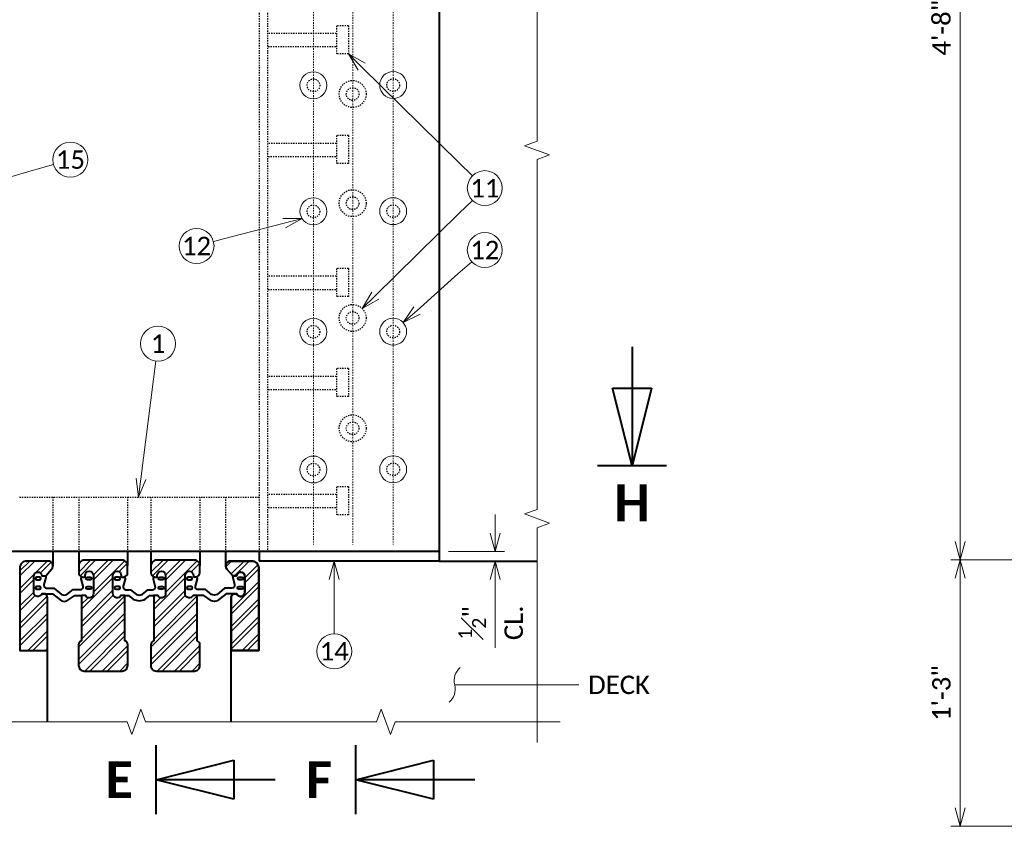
# Model space of a CAD drawing. Extents: x -1776 to -1159, y -2524 to -2272.
# Tile 3 of 12: x -1706 to -1626, y -2401 to -2335. Entities that reach past the tile are written whole.
import ezdxf
from ezdxf import colors
from ezdxf.entities.mleader import LeaderData, LeaderLine
from ezdxf.enums import TextEntityAlignment as Align
from ezdxf.math import Vec2, Vec3

# ---------------------------------------------------------------- set-up
doc = ezdxf.new("R2010")
doc.units = 0
doc.header["$MEASUREMENT"] = 0
doc.linetypes.add('Wisdot2', pattern=[0.125, 0.0625, -0.0625])
doc.linetypes.add('Wisdot4', pattern=[0.28125, 0.125, -0.0625, 0.03125, -0.0625])
for name, color, linetype, lineweight in [('B_ANNO', 7, 'Continuous', 18), ('B_ANNO_BREAK', 7, 'Continuous', 18), ('B_ANNO_DIM', 7, 'Continuous', 18), ('B_ANNO_SYMB', 7, 'Continuous', 18), ('B_ANNO_TEXT', 7, 'Continuous', 18), ('B_CNTR', 1, 'Wisdot4', 18), ('B_CONC_DECK', 1, 'Continuous', 40), ('B_DETAIL', 7, 'Continuous', 18), ('B_DETAIL_HIDDEN', 7, 'Wisdot2', 25), ('B_DETAIL_OBJ', 7, 'Continuous', 40)]:
    doc.layers.add(name, color=color, linetype=linetype, lineweight=lineweight)
doc.styles.add('Annotative', font='calibri.ttf', dxfattribs={"height": 0.0625})
doc.styles.get("Standard").update_dxf_attribs({"font": 'calibri.ttf'})
doc.styles.add('Title', font='calibrib.ttf', dxfattribs={"height": 0.125})
doc.dimstyles.new('Annotative', dxfattribs={"dimscale": 0, "dimtxt": 0.0625, "dimasz": 0.0625, "dimexe": 0.03125, "dimexo": 0.03125, "dimgap": 0.03125, "dimtad": 1, "dimdec": 3, "dimzin": 3, "dimdsep": 46, "dimlunit": 4, "dimtxsty": 'Standard', "dimblk": 'OPEN30', "dimcen": 0.03125, "dimaunit": 1, "dimadec": 0, "dimazin": 3, "dimtfac": 0.75, "dimtdec": 3, "dimtofl": 0, "dimtmove": 0, "dimatfit": 3, "dimldrblk": 'OPEN30', "dimfxl": 1, "dimtfill": 1, "dimfrac": 1, "dimtolj": 1, "dimtzin": 0, "dimarcsym": 0})

# ---------------------------------------------------------------- blocks, each defined once
blk = doc.blocks.new('*U10')
at = {"layer": 'B_ANNO', "lineweight": 40}
for p, q in [((0, 6.353), (0, 1.5)), ((-0.79125, 4.665), (0.79125, 4.665)), ((0, 1.5), (-0.79125, 4.665)), ((0.79125, 4.665), (0, 1.5)), ((1.404, 1.5), (-1.404, 1.5))]:
    blk.add_line(p, q, dxfattribs=at)
at = {"style": 'Title'}
blk.add_attdef('A', text='', height=1.5, dxfattribs=at).set_placement((0, 0), align=Align.MIDDLE_CENTER)
blk = doc.blocks.new('*U17')
at = {"layer": 'B_ANNO', "lineweight": 40}
for p, q in [((1.5, -1.404), (1.5, 1.404)), ((1.5, 0), (4.665, 0.79125)), ((4.665, 0.79125), (4.665, -0.79125)), ((6.353, 0), (1.5, 0)), ((4.665, -0.79125), (1.5, 0))]:
    blk.add_line(p, q, dxfattribs=at)
at = {"style": 'Title'}
blk.add_attdef('A', text='', height=1.5, dxfattribs=at).set_placement((0, 0), align=Align.MIDDLE_CENTER)
blk = doc.blocks.new('_Open30')
at = {"color": 0, "linetype": 'ByBlock', "lineweight": -2}
for p, q in [((-1, 0.268), (0, 0)), ((0, 0), (-1, -0.268)), ((0, 0), (-1, 0))]:
    blk.add_line(p, q, dxfattribs=at)
blk = doc.blocks.new('*D761')
at = {"layer": 'B_ANNO_DIM', "color": 0, "lineweight": -2, "transparency": 16777216}
for p, q in [((108.553, 147.378), (108.553, 148.878)), ((104.736, 145.878), (109.303, 145.878)), ((108.553, 143.597), (108.553, 138.033))]:
    blk.add_line(p, q, dxfattribs=at)
at = {"layer": 'Defpoints', "color": 0, "transparency": 16777216}
for p in [(103.986, 145.878), (108.553, 145.097), (108.553, 145.097)]:
    blk.add_point(p, dxfattribs=at)
at = {"layer": 'B_ANNO_DIM', "color": 0, "lineweight": -2, "transparency": 16777216, "xscale": 1.5, "yscale": 1.5, "zscale": 1.5}
for p, rotation in [((108.553, 145.878), 270), ((108.553, 145.097), 90)]:
    blk.add_blockref('_Open30', p, dxfattribs=dict(at, rotation=rotation))
at = {"layer": 'B_ANNO_DIM', "color": 0, "transparency": 16777216, "char_height": 1.5, "attachment_point": 5, "rotation": 90, "bg_fill": 3, "box_fill_scale": 1.25, "bg_fill_color": 256, "bg_fill_true_color": 13158600, "bg_fill_transparency": 0}
for s, insert in [('\\A1;{\\H0.75x;\\S1#2;}"', (106.671, 140.065)), ('\\A1;CL.', (110.068, 140.065))]:
    blk.add_mtext(s, dxfattribs=dict(at, insert=insert))
blk = doc.blocks.new('_Integral')
at = {"color": 0, "linetype": 'ByBlock', "lineweight": -2}
for centre, start, end in [((0.439, 0.118), 129, 195), ((-0.439, -0.118), 309, 15)]:
    blk.add_arc(centre, 0.454, start, end, dxfattribs=at)
blk = doc.blocks.new('*D718')
at = {"layer": 'B_ANNO_DIM', "color": 0, "lineweight": -2, "transparency": 16777216}
for p, q in [((154.432, 145.199), (145.697, 145.199)), ((146.447, 143.699), (146.447, 124.988)), ((154.432, 123.488), (145.697, 123.488))]:
    blk.add_line(p, q, dxfattribs=at)
at = {"layer": 'Defpoints', "color": 0, "transparency": 16777216}
for p in [(155.182, 145.199), (146.447, 123.488), (155.182, 123.488)]:
    blk.add_point(p, dxfattribs=at)
at = {"layer": 'B_ANNO_DIM', "color": 0, "lineweight": -2, "transparency": 16777216, "xscale": 1.5, "yscale": 1.5, "zscale": 1.5}
for p, rotation in [((146.447, 145.199), 90), ((146.447, 123.488), 270)]:
    blk.add_blockref('_Open30', p, dxfattribs=dict(at, rotation=rotation))
at = {"layer": 'B_ANNO_DIM', "color": 0, "transparency": 16777216, "insert": (144.929, 134.343), "char_height": 1.5, "attachment_point": 5, "rotation": 90, "bg_fill": 3, "box_fill_scale": 1.25, "bg_fill_color": 256, "bg_fill_true_color": 13158600, "bg_fill_transparency": 0}
blk.add_mtext('\\A1;1\'-3"', dxfattribs=at)
blk = doc.blocks.new('*D658')
at = {"layer": 'B_ANNO_DIM', "color": 0, "lineweight": -2, "transparency": 16777216}
for p, q in [((196.682, 231.904), (145.697, 231.904)), ((146.447, 230.404), (146.447, 146.699))]:
    blk.add_line(p, q, dxfattribs=at)
at = {"layer": 'Defpoints', "color": 0, "transparency": 16777216}
for p in [(197.432, 231.904), (146.447, 145.199), (146.447, 145.199)]:
    blk.add_point(p, dxfattribs=at)
at = {"layer": 'B_ANNO_DIM', "color": 0, "lineweight": -2, "transparency": 16777216, "xscale": 1.5, "yscale": 1.5, "zscale": 1.5}
for p, rotation in [((146.447, 231.904), 90), ((146.447, 145.199), 270)]:
    blk.add_blockref('_Open30', p, dxfattribs=dict(at, rotation=rotation))
at = {"layer": 'B_ANNO_DIM', "color": 0, "transparency": 16777216, "insert": (144.929, 188.551), "char_height": 1.5, "attachment_point": 5, "rotation": 90, "bg_fill": 3, "box_fill_scale": 1.25, "bg_fill_color": 256, "bg_fill_true_color": 13158600, "bg_fill_transparency": 0}
blk.add_mtext('\\A1;4\'-8"', dxfattribs=at)
blk = doc.blocks.new('*U651')
at = {"layer": 'B_DETAIL'}
h = blk.add_hatch(dxfattribs=at)
h.set_pattern_fill('DGN_ANSI322', color=256, scale=0.006, angle=45, style=0, pattern_type=2)
h.set_pattern_definition([(45, (70.285, 143.1703), (-0.71276, 0.71276), []), (45, (70.0819, 143.3734), (-0.71276, 0.71276), [])])
edge = h.paths.add_edge_path()
edge.add_line((69.809, 137.8203), (72.058, 137.8203))
edge.add_line((72.058, 137.8203), (72.058, 142.1093))
edge.add_line((72.058, 142.1093), (72.0579, 142.1081))
edge.add_arc((71.7204, 142.1081), 0.3375, 0, 35)
edge.add_line((71.9969, 142.3017), (71.998, 142.3013))
edge.add_line((71.998, 142.3013), (71.907, 142.4353))
edge.add_line((71.907, 142.4353), (71.595, 142.4353))
edge.add_line((71.595, 142.4353), (71.5952, 142.4357))
edge.add_arc((71.2789, 142.5533), 0.3375, 176.732458, 339.615278, ccw=False)
edge.add_line((70.9419, 142.5725), (70.942, 142.5723))
edge.add_line((70.942, 142.5723), (70.942, 143.8613))
edge.add_line((70.942, 143.8613), (70.9419, 143.8601))
edge.add_arc((71.2794, 143.8601), 0.3375, 7.7648, 180, ccw=False)
edge.add_line((71.6138, 143.9057), (71.614, 143.9063))
edge.add_line((71.614, 143.9063), (71.919, 143.9063))
edge.add_line((71.919, 143.9063), (72.401, 144.4443))
edge.add_line((72.401, 144.4443), (72.4008, 144.4444))
edge.add_arc((72.1095, 144.7073), 0.3924, 317.924228, 450.000011)
edge.add_line((72.1095, 145.0997), (72.111, 145.0993))
edge.add_line((72.111, 145.0993), (70.32, 145.0993))
edge.add_line((70.32, 145.0993), (70.371, 145.0993))
edge.add_line((70.371, 145.0993), (70.3695, 145.0998))
edge.add_arc((70.3695, 144.5372), 0.5625, 90, 180)
edge.add_line((69.8069, 144.5372), (69.8092, 144.5418))
edge.add_line((69.8092, 144.5418), (69.8092, 137.8214))
edge.add_line((69.8092, 137.8214), (69.809, 137.8223))
edge.add_line((69.809, 137.8223), (69.809, 137.8203))
h = blk.add_hatch(dxfattribs=at)
h.set_pattern_fill('DGN_ANSI322', color=256, scale=0.006, angle=45, style=0, pattern_type=2)
h.set_pattern_definition([(45, (77.04, 140.7643), (-0.71276, 0.71276), []), (45, (76.8369, 140.9674), (-0.71276, 0.71276), [])])
edge = h.paths.add_edge_path()
edge.add_arc((75.0471, 136.5893), 0.45, 180, 270)
edge.add_line((75.0471, 136.1393), (75.048, 136.1403))
edge.add_line((75.048, 136.1403), (78.149, 136.1403))
edge.add_line((78.149, 136.1403), (78.151, 136.1403))
edge.add_line((78.151, 136.1403), (78.1515, 136.1393))
edge.add_arc((78.1515, 136.5893), 0.45, 270, 360)
edge.add_line((78.6015, 136.5893), (78.603, 136.5893))
edge.add_line((78.603, 136.5893), (78.603, 136.5793))
edge.add_line((78.603, 136.5793), (78.603, 138.2783))
edge.add_line((78.603, 138.2783), (78.6013, 138.2785))
edge.add_arc((78.2638, 138.2785), 0.3375, 0, 71.248372)
edge.add_line((78.3723, 138.5981), (78.372, 138.5983))
edge.add_line((78.372, 138.5983), (78.37, 138.5983))
edge.add_line((78.37, 138.5983), (78.37, 142.3033))
edge.add_line((78.37, 142.3033), (78.372, 142.3033))
edge.add_line((78.372, 142.3033), (78.3723, 142.3021))
edge.add_line((78.3723, 142.3021), (78.0432, 142.3021))
edge.add_line((78.0432, 142.3021), (78.0432, 142.3015))
edge.add_arc((77.7325, 142.4333), 0.3375, 176.732458, 337.024239, ccw=False)
edge.add_line((77.3955, 142.4525), (77.395, 142.4523))
edge.add_line((77.395, 142.4523), (77.395, 143.9263))
edge.add_line((77.395, 143.9263), (77.3955, 143.9249))
edge.add_arc((77.7339, 143.9249), 0.3384, 0, 180, ccw=False)
edge.add_line((78.0723, 143.9249), (78.072, 143.9263))
edge.add_line((78.072, 143.9263), (78.072, 143.8463))
edge.add_line((78.072, 143.8463), (78.0723, 143.8453))
edge.add_arc((78.1299, 143.8453), 0.0576, 180, 279.272603)
edge.add_line((78.1392, 143.7885), (78.139, 143.7893))
edge.add_line((78.139, 143.7893), (78.137, 143.7893))
edge.add_line((78.137, 143.7893), (78.315, 143.8183))
edge.add_line((78.315, 143.8183), (78.3132, 143.8166))
edge.add_arc((78.2546, 144.149), 0.3375, 280, 360)
edge.add_line((78.5921, 144.149), (78.593, 144.1493))
edge.add_line((78.593, 144.1493), (78.593, 144.7273))
edge.add_line((78.593, 144.7273), (78.5921, 144.7262))
edge.add_arc((78.1421, 144.7262), 0.45, 360, 450)
edge.add_line((78.1421, 145.1762), (78.142, 145.1763))
edge.add_line((78.142, 145.1763), (78.142, 145.1783))
edge.add_line((78.142, 145.1783), (75.055, 145.1783))
edge.add_line((75.055, 145.1783), (75.058, 145.1763))
edge.add_line((75.058, 145.1763), (75.0565, 145.1762))
edge.add_arc((75.0565, 144.7262), 0.45, 90, 180)
edge.add_line((74.6065, 144.7262), (74.607, 144.7273))
edge.add_line((74.607, 144.7273), (74.607, 144.1493))
edge.add_line((74.607, 144.1493), (74.6065, 144.149))
edge.add_arc((74.944, 144.149), 0.3375, 180, 260)
edge.add_line((74.8854, 143.8166), (74.885, 143.8183))
edge.add_line((74.885, 143.8183), (75.063, 143.7893))
edge.add_line((75.063, 143.7893), (75.06, 143.7893))
edge.add_line((75.06, 143.7893), (75.0594, 143.7885))
edge.add_arc((75.0687, 143.8453), 0.0576, 260.727397, 360)
edge.add_line((75.1263, 143.8453), (75.127, 143.8463))
edge.add_line((75.127, 143.8463), (75.127, 143.9263))
edge.add_line((75.127, 143.9263), (75.1263, 143.9249))
edge.add_arc((75.4647, 143.9249), 0.3384, 0, 180, ccw=False)
edge.add_line((75.8031, 143.9249), (75.804, 143.9263))
edge.add_line((75.804, 143.9263), (75.804, 142.4523))
edge.add_line((75.804, 142.4523), (75.8031, 142.4525))
edge.add_arc((75.4661, 142.4333), 0.3375, -157.024239, 3.267542, ccw=False)
edge.add_line((75.1554, 142.3015), (75.1554, 142.3021))
edge.add_line((75.1554, 142.3021), (74.8263, 142.3021))
edge.add_line((74.8263, 142.3021), (74.827, 142.3033))
edge.add_line((74.827, 142.3033), (74.827, 138.5983))
edge.add_line((74.827, 138.5983), (74.8263, 138.5981))
edge.add_arc((74.9348, 138.2785), 0.3375, 108.751628, 180)
edge.add_line((74.5973, 138.2785), (74.597, 138.2783))
edge.add_line((74.597, 138.2783), (74.597, 136.5893))
edge.add_line((74.597, 136.5893), (74.5971, 136.5893))
h = blk.add_hatch(dxfattribs=at)
h.set_pattern_fill('DGN_ANSI322', color=256, scale=0.006, angle=45, style=0, pattern_type=2)
h.set_pattern_definition([(45, (82.331, 144.4283), (-0.71276, 0.71276), []), (45, (82.1279, 144.6314), (-0.71276, 0.71276), [])])
edge = h.paths.add_edge_path()
edge.add_arc((84.0169, 143.8453), 0.0576, 180, 279.272603)
edge.add_line((84.0262, 143.7885), (84.024, 143.7893))
edge.add_line((84.024, 143.7893), (84.202, 143.8183))
edge.add_line((84.202, 143.8183), (84.2002, 143.8166))
edge.add_arc((84.1416, 144.149), 0.3375, 280, 360)
edge.add_line((84.4791, 144.149), (84.48, 144.1493))
edge.add_line((84.48, 144.1493), (84.48, 144.7273))
edge.add_line((84.48, 144.7273), (84.4791, 144.7262))
edge.add_arc((84.0291, 144.7262), 0.45, 0, 90)
edge.add_line((84.0291, 145.1762), (84.031, 145.1783))
edge.add_line((84.031, 145.1783), (80.945, 145.1783))
edge.add_line((80.945, 145.1783), (80.9435, 145.1762))
edge.add_arc((80.9435, 144.7262), 0.45, 90, 180)
edge.add_line((80.4935, 144.7262), (80.494, 144.7273))
edge.add_line((80.494, 144.7273), (80.494, 144.1493))
edge.add_line((80.494, 144.1493), (80.4935, 144.149))
edge.add_arc((80.831, 144.149), 0.3375, 180, 260)
edge.add_line((80.7724, 143.8166), (80.772, 143.8183))
edge.add_line((80.772, 143.8183), (80.95, 143.7893))
edge.add_line((80.95, 143.7893), (80.9464, 143.7885))
edge.add_arc((80.9557, 143.8453), 0.0576, 260.727397, 360)
edge.add_line((81.0133, 143.8453), (81.015, 143.8463))
edge.add_line((81.015, 143.8463), (81.015, 143.9263))
edge.add_line((81.015, 143.9263), (81.0133, 143.9249))
edge.add_arc((81.3517, 143.9249), 0.3384, 0, 180, ccw=False)
edge.add_line((81.6901, 143.9249), (81.691, 143.9263))
edge.add_line((81.691, 143.9263), (81.691, 142.4523))
edge.add_line((81.691, 142.4523), (81.6901, 142.4525))
edge.add_arc((81.3531, 142.4333), 0.3375, -157.024239, 3.267542, ccw=False)
edge.add_line((81.0424, 142.3015), (81.0424, 142.3021))
edge.add_line((81.0424, 142.3021), (80.7133, 142.3021))
edge.add_line((80.7133, 142.3021), (80.717, 142.3033))
edge.add_line((80.717, 142.3033), (80.717, 138.5983))
edge.add_line((80.717, 138.5983), (80.7133, 138.5981))
edge.add_arc((80.8218, 138.2785), 0.3375, 108.751628, 180)
edge.add_line((80.4843, 138.2785), (80.484, 138.2783))
edge.add_line((80.484, 138.2783), (80.484, 136.5793))
edge.add_line((80.484, 136.5793), (80.4841, 136.5893))
edge.add_arc((80.9341, 136.5893), 0.45, 180, 270)
edge.add_line((80.9341, 136.1393), (80.938, 136.1403))
edge.add_line((80.938, 136.1403), (84.039, 136.1403))
edge.add_line((84.039, 136.1403), (84.0385, 136.1393))
edge.add_arc((84.0385, 136.5893), 0.45, 270, 360)
edge.add_line((84.4885, 136.5893), (84.49, 136.5793))
edge.add_line((84.49, 136.5793), (84.49, 138.2783))
edge.add_line((84.49, 138.2783), (84.4883, 138.2785))
edge.add_arc((84.1508, 138.2785), 0.3375, 0, 71.248372)
edge.add_line((84.2593, 138.5981), (84.259, 138.5983))
edge.add_line((84.259, 138.5983), (84.259, 142.3033))
edge.add_line((84.259, 142.3033), (84.2593, 142.3021))
edge.add_line((84.2593, 142.3021), (83.9302, 142.3021))
edge.add_line((83.9302, 142.3021), (83.9302, 142.3015))
edge.add_arc((83.6194, 142.4333), 0.3375, 176.732458, 337.024239, ccw=False)
edge.add_line((83.2825, 142.4525), (83.283, 142.4523))
edge.add_line((83.283, 142.4523), (83.283, 143.9263))
edge.add_line((83.283, 143.9263), (83.2825, 143.9249))
edge.add_arc((83.6209, 143.9249), 0.3384, 0, 180, ccw=False)
edge.add_line((83.9593, 143.9249), (83.959, 143.9263))
edge.add_line((83.959, 143.9263), (83.9593, 143.8453))
h = blk.add_hatch(dxfattribs=at)
h.set_pattern_fill('DGN_ANSI322', color=256, scale=0.006, angle=45, style=0, pattern_type=2)
h.set_pattern_definition([(45, (88.553, 142.5373), (-0.71276, 0.71276), []), (45, (88.3499, 142.7404), (-0.71276, 0.71276), [])])
edge = h.paths.add_edge_path()
edge.add_line((87.029, 137.8203), (89.278, 137.8203))
edge.add_line((89.278, 137.8203), (89.278, 137.8223))
edge.add_line((89.278, 137.8223), (89.2766, 137.8214))
edge.add_line((89.2766, 137.8214), (89.2766, 144.5418))
edge.add_line((89.2766, 144.5418), (89.2789, 144.5372))
edge.add_arc((88.7163, 144.5372), 0.5625, 0, 90)
edge.add_line((88.7163, 145.0998), (88.716, 145.0993))
edge.add_line((88.716, 145.0993), (88.767, 145.0993))
edge.add_line((88.767, 145.0993), (86.976, 145.0993))
edge.add_line((86.976, 145.0993), (86.9763, 145.0997))
edge.add_arc((86.9763, 144.7073), 0.3924, 89.999989, 222.075772)
edge.add_line((86.685, 144.4444), (86.686, 144.4443))
edge.add_line((86.686, 144.4443), (87.168, 143.9063))
edge.add_line((87.168, 143.9063), (87.473, 143.9063))
edge.add_line((87.473, 143.9063), (87.472, 143.9057))
edge.add_arc((87.8064, 143.8601), 0.3375, 0, 172.2352, ccw=False)
edge.add_line((88.1439, 143.8601), (88.145, 143.8613))
edge.add_line((88.145, 143.8613), (88.145, 142.5723))
edge.add_line((88.145, 142.5723), (88.1439, 142.5725))
edge.add_arc((87.8069, 142.5533), 0.3375, -159.615278, 3.267542, ccw=False)
edge.add_line((87.4906, 142.4357), (87.492, 142.4353))
edge.add_line((87.492, 142.4353), (87.18, 142.4353))
edge.add_line((87.18, 142.4353), (87.089, 142.3013))
edge.add_line((87.089, 142.3013), (87.0889, 142.3017))
edge.add_arc((87.3654, 142.1081), 0.3375, 145, 180)
edge.add_line((87.0279, 142.1081), (87.029, 142.1093))
edge.add_line((87.029, 142.1093), (87.029, 137.8203))
at = {"layer": 'B_ANNO_BREAK', "flags": 128}
for points in [[(111.961, 233.5158), (111.961, 214.9382), (110.9301, 214.563), (112.992, 213.8125), (111.961, 213.4373), (111.961, 179.3085), (110.9301, 178.9333), (112.992, 178.1828), (111.961, 177.8076), (111.961, 149.3113), (110.9301, 148.9361), (112.992, 148.1856), (111.961, 147.8104), (111.961, 130.3286)], [(29.1924, 131.9923), (50.7366, 131.9923), (51.1118, 130.9613), (51.8623, 133.0232), (52.2375, 131.9923), (78.5526, 131.9923), (78.9278, 130.9613), (79.6783, 133.0232), (80.0535, 131.9923), (98.8866, 131.9923), (99.2619, 133.0232), (100.0123, 130.9613), (100.3876, 131.9923), (113.855, 131.9923)]]:
    blk.add_lwpolyline(points, dxfattribs=at)
at = {"layer": 'B_ANNO_SYMB'}
for centre in [(73.9321, 177.7987), (107.707, 175.4783), (84.2086, 170.7668), (107.707, 170.4346), (81.0778, 162.8087), (95.432, 137.7485)]:
    blk.add_circle(centre, 1.4255, dxfattribs=at)
at = {"layer": 'B_CNTR'}
for p, q in [((93.74, 228.9492), (93.74, 146.4383)), ((100.237, 228.9492), (100.237, 146.4383)), ((96.936, 222.1281), (96.936, 146.4383))]:
    blk.add_line(p, q, dxfattribs=at)
at = {"layer": 'B_CONC_DECK'}
for p, q in [((103.987, 145.0973), (111.961, 145.0973)), ((72.058, 131.9923), (72.058, 137.8203)), ((87.032, 131.9923), (87.032, 137.8203))]:
    blk.add_line(p, q, dxfattribs=at)
at = {"layer": 'B_DETAIL'}
for centre in [(93.7367, 183.8559), (100.2367, 183.8719), (93.7367, 173.5851), (100.2367, 173.6011), (93.7367, 163.7784), (100.2367, 163.7944), (93.7367, 152.5543), (100.2367, 152.5703)]:
    blk.add_circle(centre, 1.0973, dxfattribs=at)
at = {"layer": 'B_DETAIL_HIDDEN'}
for p, q in [((89.3043, 230.922), (89.3043, 145.8863)), ((89.9982, 230.922), (89.9982, 145.8863)), ((69.7847, 150.3058), (89.3049, 150.3058)), ((72.508, 150.3083), (72.508, 145.8893)), ((74.607, 150.3083), (74.607, 145.7623)), ((78.593, 150.3083), (78.593, 145.7623)), ((80.494, 150.3083), (80.494, 145.7623)), ((84.48, 150.3083), (84.48, 145.7623)), ((86.582, 150.3083), (86.582, 145.8893))]:
    blk.add_line(p, q, dxfattribs=at)
at = {"layer": 'B_DETAIL_HIDDEN', "ltscale": 0.5}
for p, q in [((95.615, 188.7048), (95.615, 186.4248)), ((96.591, 188.7048), (95.615, 188.7048)), ((96.591, 188.7048), (96.591, 186.4248)), ((95.597, 188.0668), (89.997, 188.0668)), ((95.551, 186.9788), (89.997, 186.9788)), ((96.591, 186.4248), (95.615, 186.4248)), ((95.597, 179.1224), (89.997, 179.1224)), ((95.615, 179.7604), (95.615, 177.4804)), ((96.591, 179.7604), (95.615, 179.7604)), ((96.591, 179.7604), (96.591, 177.4804)), ((95.551, 178.0344), (89.997, 178.0344)), ((96.591, 177.4804), (95.615, 177.4804)), ((95.615, 168.9329), (95.615, 166.6529)), ((96.591, 168.9329), (95.615, 168.9329)), ((96.591, 168.9329), (96.591, 166.6529)), ((95.597, 168.2949), (89.997, 168.2949)), ((95.551, 167.2069), (89.997, 167.2069)), ((96.591, 166.6529), (95.615, 166.6529)), ((95.6162, 160.7732), (95.6162, 158.4932)), ((96.5922, 160.7732), (95.6162, 160.7732)), ((96.5922, 160.7732), (96.5922, 158.4932)), ((95.5982, 160.1352), (89.9982, 160.1352)), ((95.5522, 159.0472), (89.9982, 159.0472)), ((96.5922, 158.4932), (95.6162, 158.4932)), ((95.615, 151.1484), (95.615, 148.8684)), ((96.591, 151.1484), (95.615, 151.1484)), ((96.591, 151.1484), (96.591, 148.8684)), ((95.597, 150.5104), (89.997, 150.5104)), ((95.551, 149.4224), (89.997, 149.4224)), ((96.591, 148.8684), (95.615, 148.8684))]:
    blk.add_line(p, q, dxfattribs=at)
for centre, radius in [((93.7369, 183.8557), 0.5179), ((96.9358, 183.1454), 1.0973), ((100.2365, 183.872), 0.5179), ((96.936, 183.1455), 0.5179), ((96.9358, 174.2541), 1.0973), ((96.936, 174.2542), 0.5179), ((93.7369, 173.585), 0.5179), ((100.2365, 173.6012), 0.5179), ((96.9358, 164.9024), 1.0973), ((96.936, 164.9025), 0.5179), ((93.7369, 163.7783), 0.5179), ((100.2365, 163.7945), 0.5179), ((96.9358, 155.913), 1.0973), ((96.936, 155.9131), 0.5179), ((93.7369, 152.5541), 0.5179), ((100.2365, 152.5704), 0.5179)]:
    blk.add_circle(centre, radius, dxfattribs=at)
at = {"layer": 'B_DETAIL_OBJ'}
for p, q in [((72.508, 145.8893), (72.508, 144.7063)), ((74.607, 145.8893), (74.607, 144.7273)), ((78.593, 145.8893), (78.593, 144.7273)), ((80.494, 145.8893), (80.494, 144.7273)), ((84.48, 145.8893), (84.48, 144.7273)), ((86.582, 145.8893), (86.582, 144.7763)), ((89.304, 145.8863), (89.304, 145.0973)), ((103.987, 145.8863), (103.987, 145.0973)), ((103.988, 145.0989), (89.3049, 145.0989))]:
    blk.add_line(p, q, dxfattribs=at)
at = {"layer": 'B_DETAIL_OBJ', "flags": 128}
blk.add_lwpolyline([(47.9543, 145.8863), (47.9538, 231.3871), (52.4658, 231.9066), (103.9865, 231.9066), (103.987, 145.8863)], close=True, dxfattribs=at)
for points in [[(69.809, 137.8203), (72.058, 137.8203), (72.058, 142.1093), (72.0579, 142.1081, 0.1539147), (71.9969, 142.3017), (71.998, 142.3013), (71.907, 142.4353), (71.595, 142.4353), (71.5952, 142.4357, -0.8607646), (70.9419, 142.5725), (70.942, 142.5723), (70.942, 143.8613), (70.9419, 143.8601, -0.9344356), (71.6138, 143.9057), (71.614, 143.9063), (71.919, 143.9063), (72.401, 144.4443), (72.4008, 144.4444, 0.6498778), (72.1095, 145.0997), (72.111, 145.0993), (70.32, 145.0993), (70.371, 145.0993), (70.3695, 145.0998, 0.4142136), (69.8069, 144.5372), (69.8069, 144.5372), (69.8092, 144.5418), (69.8092, 137.8214), (69.809, 137.8223), (69.809, 137.8203)], [(74.5971, 136.5893, 0.4142136), (75.0471, 136.1393), (75.048, 136.1403), (78.149, 136.1403), (78.151, 136.1403), (78.1515, 136.1393, 0.4142136), (78.6015, 136.5893), (78.603, 136.5893), (78.603, 136.5793), (78.603, 138.2783), (78.603, 138.2783), (78.6013, 138.2785, 0.3212977), (78.3723, 138.5981), (78.372, 138.5983), (78.37, 138.5983), (78.37, 142.3033), (78.372, 142.3033), (78.3723, 142.3021), (78.0432, 142.3021), (78.0432, 142.3015, -0.8412715), (77.3955, 142.4525), (77.395, 142.4523), (77.395, 143.9263), (77.3955, 143.9249, -1), (78.0723, 143.9249), (78.072, 143.9263), (78.072, 143.8463), (78.0723, 143.8453, 0.4624494), (78.1392, 143.7885), (78.139, 143.7893), (78.137, 143.7893), (78.315, 143.8183), (78.3132, 143.8166, 0.3639702), (78.5921, 144.149), (78.593, 144.1493), (78.593, 144.7273), (78.5921, 144.7262, 0.4142136), (78.1421, 145.1762), (78.142, 145.1763), (78.142, 145.1783), (75.055, 145.1783), (75.058, 145.1763), (75.0565, 145.1762, 0.4142136), (74.6065, 144.7262), (74.607, 144.7273), (74.607, 144.1493), (74.6065, 144.149, 0.3639702), (74.8854, 143.8166), (74.885, 143.8183), (75.063, 143.7893), (75.06, 143.7893), (75.0594, 143.7885, 0.4624494), (75.1263, 143.8453), (75.127, 143.8463), (75.127, 143.9263), (75.1263, 143.9249, -1), (75.8031, 143.9249), (75.804, 143.9263), (75.804, 142.4523), (75.8031, 142.4525, -0.8412715), (75.1554, 142.3015), (75.1554, 142.3021), (74.8263, 142.3021), (74.827, 142.3033), (74.827, 138.5983), (74.8263, 138.5981, 0.3212977), (74.5973, 138.2785), (74.597, 138.2783), (74.597, 138.2783), (74.597, 136.5893), (74.5971, 136.5893)], [(83.9593, 143.8453, 0.4624494), (84.0262, 143.7885), (84.024, 143.7893), (84.202, 143.8183), (84.2002, 143.8166, 0.3639702), (84.4791, 144.149), (84.48, 144.1493), (84.48, 144.7273), (84.4791, 144.7262, 0.4142136), (84.0291, 145.1762), (84.031, 145.1783), (80.945, 145.1783), (80.9435, 145.1762, 0.4142136), (80.4935, 144.7262), (80.494, 144.7273), (80.494, 144.1493), (80.4935, 144.149, 0.3639702), (80.7724, 143.8166), (80.772, 143.8183), (80.95, 143.7893), (80.9464, 143.7885, 0.4624494), (81.0133, 143.8453), (81.015, 143.8463), (81.015, 143.9263), (81.0133, 143.9249, -1), (81.6901, 143.9249), (81.691, 143.9263), (81.691, 142.4523), (81.6901, 142.4525, -0.8412715), (81.0424, 142.3015), (81.0424, 142.3021), (80.7133, 142.3021), (80.717, 142.3033), (80.717, 138.5983), (80.7133, 138.5981, 0.3212977), (80.4843, 138.2785), (80.484, 138.2783), (80.484, 136.5793), (80.4841, 136.5893, 0.4142136), (80.9341, 136.1393), (80.938, 136.1403), (84.039, 136.1403), (84.0385, 136.1393, 0.4142136), (84.4885, 136.5893), (84.49, 136.5793), (84.49, 138.2783), (84.4883, 138.2785, 0.3212977), (84.2593, 138.5981), (84.259, 138.5983), (84.259, 142.3033), (84.2593, 142.3021), (83.9302, 142.3021), (83.9302, 142.3015, -0.8412715), (83.2825, 142.4525), (83.283, 142.4523), (83.283, 143.9263), (83.2825, 143.9249, -1), (83.9593, 143.9249), (83.959, 143.9263), (83.9593, 143.8453)], [(87.473, 143.9063), (87.168, 143.9063), (86.686, 144.4443), (86.685, 144.4444, -0.6498778), (86.9763, 145.0997), (86.976, 145.0993), (88.767, 145.0993), (88.7163, 145.0998, -0.4142136), (89.2789, 144.5372), (89.2766, 144.5418), (89.2766, 137.8214), (89.278, 137.8203), (87.029, 137.8203), (87.029, 142.1093), (87.0279, 142.1081, -0.1539147), (87.0889, 142.3017), (87.089, 142.3013), (87.18, 142.4353), (87.4906, 142.4357, 0.8607646), (88.1439, 142.5725), (88.145, 142.5723), (88.145, 143.8613), (88.1439, 143.8601, 0.9344356), (87.473, 143.9063)], [(87.029, 137.8203), (89.278, 137.8203), (89.278, 137.8223), (89.2766, 137.8214), (89.2766, 144.5418), (89.2789, 144.5372), (89.2789, 144.5372, 0.4142136), (88.7163, 145.0998), (88.716, 145.0993), (88.767, 145.0993), (86.976, 145.0993), (86.9763, 145.0997, 0.6498778), (86.685, 144.4444), (86.686, 144.4443), (87.168, 143.9063), (87.473, 143.9063), (87.472, 143.9057, -0.9344356), (88.1439, 143.8601), (88.145, 143.8613), (88.145, 142.5723), (88.1439, 142.5725, -0.8607646), (87.4906, 142.4357), (87.492, 142.4353), (87.18, 142.4353), (87.089, 142.3013), (87.0889, 142.3017, 0.1539147), (87.0279, 142.1081), (87.029, 142.1093), (87.029, 137.8203)], [(71.8203, 143.9057, -0.4931454), (71.929, 143.7641), (71.931, 143.7653), (71.77, 143.1773), (71.7699, 143.1773, 0.4931454), (71.9931, 142.8953), (71.993, 142.8963), (72.583, 142.8963), (73.198, 142.3823), (73.1968, 142.3819, 0.1316525), (73.4218, 142.3216, 0.1316525), (73.6468, 142.3819), (73.647, 142.3823), (74.158, 142.7713), (74.748, 142.7713), (74.7471, 142.7705, 0.4931454), (74.9644, 143.0538), (74.964, 143.0543), (74.799, 143.6453), (74.7996, 143.6406, -0.4238412), (74.8827, 143.7792), (74.883, 143.7793), (75.07, 143.7893)], [(78.1395, 143.7881), (78.3039, 143.7808), (78.3039, 143.7808, -0.4238412), (78.3871, 143.6421), (78.3864, 143.633), (78.2367, 143.0424), (78.2367, 143.0429, 0.4931454), (78.4541, 142.7596), (78.453, 142.7596), (78.8359, 142.7596), (79.3177, 142.3819), (79.3177, 142.3819, 0.2679492), (79.7679, 142.3819), (79.7679, 142.3819), (80.2496, 142.7596), (80.6326, 142.7596), (80.6314, 142.7596, 0.4931454), (80.8489, 143.0429), (80.8489, 143.0424), (80.6991, 143.633), (80.6985, 143.6421, -0.4238412), (80.7816, 143.7808), (80.7816, 143.7808), (80.9461, 143.7881)], [(87.2655, 143.9057, 0.4931454), (87.1568, 143.7641), (87.156, 143.7653), (87.317, 143.1773), (87.3159, 143.1773, -0.4931454), (87.0927, 142.8953), (87.094, 142.8963), (86.503, 142.8963), (85.889, 142.3823), (85.889, 142.3819, -0.1316525), (85.664, 142.3216, -0.1316525), (85.439, 142.3819), (85.44, 142.3823), (84.929, 142.7713), (84.339, 142.7713), (84.3387, 142.7705, -0.4931454), (84.1214, 143.0538), (84.123, 143.0543), (84.288, 143.6453), (84.2862, 143.6406, 0.4238412), (84.2031, 143.7792), (84.204, 143.7793), (84.017, 143.7893)], [(71.595, 142.4353), (72.466, 142.4353), (73.198, 141.8623), (73.1968, 141.8623, 0.1316525), (73.4218, 141.802, 0.1316525), (73.6468, 141.8623), (73.647, 141.8623), (74.278, 142.3033), (74.2784, 142.3021), (74.8263, 142.3021)], [(78.3687, 142.3017), (78.6778, 142.3017), (79.0563, 142.0049), (79.0562, 142.005, 0.2905139), (80.0294, 142.005), (80.0295, 142.0049), (80.4077, 142.3017), (80.7171, 142.3017)], [(87.492, 142.4353), (86.621, 142.4353), (85.889, 141.8623), (85.889, 141.8623, -0.1316525), (85.664, 141.802, -0.1316525), (85.439, 141.8623), (85.44, 141.8623), (84.809, 142.3033), (84.8074, 142.3021), (84.2595, 142.3021)]]:
    blk.add_lwpolyline(points, format="xyb", dxfattribs=at)
for points in [[(71.4133, 143.564, 0.9999992), (71.4133, 143.789), (71.1883, 143.789, 1), (71.1883, 143.564)], [(75.3309, 143.564, -0.9999992), (75.3309, 143.789), (75.5559, 143.789, -1), (75.5559, 143.564)], [(77.8663, 143.564, 0.9999992), (77.8663, 143.789), (77.6413, 143.789, 1), (77.6413, 143.564)], [(81.2179, 143.564, -0.9999992), (81.2179, 143.789), (81.4429, 143.789, -1), (81.4429, 143.564)], [(83.7543, 143.564, 0.9999992), (83.7543, 143.789), (83.5293, 143.789, 1), (83.5293, 143.564)], [(87.6717, 143.564, -0.9999992), (87.6717, 143.789), (87.8967, 143.789, -1), (87.8967, 143.564)], [(71.419, 142.8044, 0.9999992), (71.419, 143.0294), (71.194, 143.0294, 1), (71.194, 142.8044)], [(75.3252, 142.8044, -0.9999992), (75.3252, 143.0294), (75.5502, 143.0294, -1), (75.5502, 142.8044)], [(77.872, 142.8044, 0.9999992), (77.872, 143.0294), (77.647, 143.0294, 1), (77.647, 142.8044)], [(81.2122, 142.8044, -0.9999992), (81.2122, 143.0294), (81.4372, 143.0294, -1), (81.4372, 142.8044)], [(83.76, 142.8044, 0.9999992), (83.76, 143.0294), (83.535, 143.0294, 1), (83.535, 142.8044)], [(87.666, 142.8044, -0.9999992), (87.666, 143.0294), (87.891, 143.0294, -1), (87.891, 142.8044)]]:
    blk.add_lwpolyline(points, format="xyb", close=True, dxfattribs=at)
at = {"layer": 'B_ANNO_DIM', "xscale": 2, "yscale": 2, "zscale": 2}
for name, p, values in [('*U10', (119.707, 149.846), {'A': 'H'}), ('*U17', (77.9076, 127.2842), {'A': 'E'}), ('*U17', (94.1903, 127.2842), {'A': 'F'})]:
    blk.add_blockref(name, p, dxfattribs=at).add_auto_attribs(values)
at = {"layer": 'B_ANNO_TEXT', "char_height": 1.5, "width": 3.563823, "attachment_point": 5, "style": 'Annotative'}
for s, insert in [('15', (73.9321, 177.7987)), ('11', (107.707, 175.4783)), ('12', (84.2086, 170.7668)), ('12', (107.707, 170.4346)), ('1', (81.0778, 162.8087)), ('14', (95.432, 137.7485))]:
    blk.add_mtext(s, dxfattribs=dict(at, insert=insert))
at = {"layer": 'B_ANNO_DIM'}
dim = blk.add_linear_dim(base=(146.4474, 123.4875), p1=(155.1817, 145.1987), p2=(155.1817, 123.4875), angle=90, text='1\'-3"', dimstyle='Annotative', override={"dimlfac": 0.66}, dxfattribs=at)
dim.commit()
dim.dimension.update_dxf_attribs({"geometry": '*D718', "text_midpoint": (144.929, 134.3431)})
ml = blk.add_multileader_mtext('Standard', dxfattribs=at)
ml.set_content('', color=256)
ml.set_leader_properties()
ml.set_arrow_properties(name='OPEN30')
ml.build(insert=Vec2(0, 0))
ml.multileader.update_dxf_attribs({"text_right_attachment_type": 3, "dogleg_length": 0.0625, "arrow_head_size": 1.5, "scale": 24})
ctx = ml.context
ctx.base_point, ctx.scale, ctx.char_height, ctx.arrow_head_size, ctx.landing_gap_size, ctx.plane_origin, ctx.plane_x_axis, ctx.plane_y_axis = Vec3(107.7601, 175.426), 24, 1.5, 1.5, 0.75, Vec3(103.1445, 179.9712), Vec3(-0.7125173, 0.7016545), Vec3(-0.7016545, -0.7125173)
ctx.right_attachment = 3
notes = []
notes.append((ctx, [(0, (1, 1, 0), (105.6225, 177.531), (0.7125173, -0.7016545), 1.5, [(0, [(96.591, 186.4248), (105.6225, 177.531), (105.6225, 177.531)], 0, [])])]))
ctx.mtext.insert, ctx.mtext.text_direction, ctx.mtext.rotation, ctx.mtext.flow_direction = Vec3(106.6994, 175.4179), Vec3(-0.7125173, 0.7016545), 2.3638758, 5
ml = blk.add_multileader_mtext('Standard', dxfattribs=at)
ml.set_content('', color=256)
ml.set_leader_properties()
ml.set_arrow_properties(name='OPEN30')
ml.build(insert=Vec2(0, 0))
ml.multileader.update_dxf_attribs({"text_right_attachment_type": 3, "dogleg_length": 0.0625, "arrow_head_size": 1.5, "scale": 24})
ctx = ml.context
ctx.base_point, ctx.scale, ctx.char_height, ctx.arrow_head_size, ctx.landing_gap_size, ctx.plane_origin, ctx.plane_x_axis, ctx.plane_y_axis = Vec3(74.0037, 177.8193), 24, 1.5, 1.5, 0.75, Vec3(67.7795, 176.0244), Vec3(-0.9608433, -0.2770925), Vec3(0.2770925, -0.9608433)
ctx.right_attachment = 3
notes.append((ctx, [(0, (1, 1, 0), (71.1211, 176.9881), (0.9608433, 0.2770925), 1.5, [(0, [(60.5302, 173.9338), (71.1211, 176.9881), (71.1211, 176.9881)], 0, [])])]))
ctx.mtext.insert, ctx.mtext.text_direction, ctx.mtext.rotation, ctx.mtext.flow_direction = Vec3(73.4908, 176.8909), Vec3(-0.9608433, -0.2770925), 3.4223594, 5
ml = blk.add_multileader_mtext('Standard', dxfattribs=at)
ml.set_content('', color=256)
ml.set_leader_properties()
ml.set_arrow_properties(name='OPEN30')
ml.build(insert=Vec2(0, 0))
ml.multileader.update_dxf_attribs({"text_right_attachment_type": 3, "dogleg_length": 0.0625, "arrow_head_size": 1.5, "scale": 24})
ctx = ml.context
ctx.base_point, ctx.scale, ctx.char_height, ctx.arrow_head_size, ctx.landing_gap_size, ctx.plane_origin, ctx.plane_x_axis, ctx.plane_y_axis = Vec3(107.7601, 175.5304), 24, 1.5, 1.5, 0.75, Vec3(103.1379, 170.992), Vec3(-0.7135428, -0.7006116), Vec3(0.7006116, -0.7135428)
ctx.right_attachment = 3
notes.append((ctx, [(0, (1, 1, 0), (105.6195, 173.4286), (0.7135428, 0.7006116), 1.5, [(0, [(97.7188, 165.6711), (105.6195, 173.4286), (105.6195, 173.4286)], 0, [])])]))
ctx.mtext.insert, ctx.mtext.text_direction, ctx.mtext.rotation, ctx.mtext.flow_direction = Vec3(107.7504, 174.4698), Vec3(-0.7135428, -0.7006116), 3.9178469, 5
ml = blk.add_multileader_mtext('Standard', dxfattribs=at)
ml.set_content('', color=256)
ml.set_leader_properties()
ml.set_arrow_properties(name='OPEN30')
ml.build(insert=Vec2(0, 0))
ml.multileader.update_dxf_attribs({"text_right_attachment_type": 3, "dogleg_length": 0.0625, "arrow_head_size": 1.5, "scale": 24})
ctx = ml.context
ctx.base_point, ctx.scale, ctx.char_height, ctx.arrow_head_size, ctx.landing_gap_size, ctx.plane_origin, ctx.plane_x_axis, ctx.plane_y_axis = Vec3(84.1365, 170.7481), 24, 1.5, 1.5, 0.75, Vec3(90.4059, 172.3781), Vec3(0.9678249, 0.2516246), Vec3(-0.2516246, 0.9678249)
ctx.right_attachment = 3
notes.append((ctx, [(0, (1, 1, 0), (87.04, 171.503), (-0.9678249, -0.2516246), 1.5, [(0, [(92.807, 173.0024), (87.04, 171.503), (87.04, 171.503)], 0, [])])]))
ctx.mtext.insert, ctx.mtext.text_direction, ctx.mtext.rotation, ctx.mtext.flow_direction = Vec3(84.6736, 171.6627), Vec3(0.9678249, 0.2516246), 0.2543585, 5
ml = blk.add_multileader_mtext('Standard', dxfattribs=at)
ml.set_content('', color=256)
ml.set_leader_properties()
ml.set_arrow_properties(name='OPEN30')
ml.build(insert=Vec2(0, 0))
ml.multileader.update_dxf_attribs({"text_right_attachment_type": 3, "dogleg_length": 0.0625, "arrow_head_size": 1.5, "scale": 24})
ctx = ml.context
ctx.base_point, ctx.scale, ctx.char_height, ctx.arrow_head_size, ctx.landing_gap_size, ctx.plane_origin, ctx.plane_x_axis, ctx.plane_y_axis = Vec3(107.7626, 170.484), 24, 1.5, 1.5, 0.75, Vec3(102.9223, 166.1789), Vec3(-0.7472083, -0.66459), Vec3(0.66459, -0.7472083)
ctx.right_attachment = 3
notes.append((ctx, [(0, (1, 1, 0), (105.521, 168.4903), (0.7472083, 0.66459), 1.5, [(0, [(101.0587, 164.5213), (105.521, 168.4903), (105.521, 168.4903)], 0, [])])]))
ctx.mtext.insert, ctx.mtext.text_direction, ctx.mtext.rotation, ctx.mtext.flow_direction = Vec3(107.7007, 169.4252), Vec3(-0.7472083, -0.66459), 3.8685376, 5
ml = blk.add_multileader_mtext('Standard', dxfattribs=at)
ml.set_content('', color=256)
ml.set_leader_properties()
ml.set_arrow_properties(name='OPEN30')
ml.build(insert=Vec2(0, 0))
ml.multileader.update_dxf_attribs({"text_right_attachment_type": 3, "dogleg_length": 0.0625, "arrow_head_size": 1.5, "scale": 24})
ctx = ml.context
ctx.base_point, ctx.scale, ctx.char_height, ctx.arrow_head_size, ctx.landing_gap_size, ctx.plane_origin, ctx.plane_x_axis, ctx.plane_y_axis = Vec3(81.0872, 162.8826), 24, 1.5, 1.5, 0.75, Vec3(80.2727, 156.4562), Vec3(-0.1257279, -0.9920648), Vec3(0.9920648, -0.1257279)
ctx.right_attachment = 3
notes.append((ctx, [(0, (1, 1, 0), (80.71, 159.9064), (0.1257279, 0.9920648), 1.5, [(0, [(79.4933, 150.3058), (80.71, 159.9064), (80.71, 159.9064)], 0, [])])]))
ctx.mtext.insert, ctx.mtext.text_direction, ctx.mtext.rotation, ctx.mtext.flow_direction = Vec3(81.7369, 162.0443), Vec3(-0.1257279, -0.9920648), 4.5863274, 5
ml = blk.add_multileader_mtext('Standard', dxfattribs=at)
ml.set_content('', color=256)
ml.set_leader_properties()
ml.set_arrow_properties(name='OPEN30')
ml.build(insert=Vec2(0, 0))
ml.multileader.update_dxf_attribs({"text_right_attachment_type": 3, "dogleg_length": 0.0625, "arrow_head_size": 1.5, "scale": 24})
ctx = ml.context
ctx.base_point, ctx.scale, ctx.char_height, ctx.arrow_head_size, ctx.landing_gap_size, ctx.plane_origin, ctx.plane_x_axis, ctx.plane_y_axis = Vec3(95.432, 139.1741), 24, 1.5, 1.5, 0.75, Vec3(95.432, 144.1519), Vec3(0, -1), Vec3(1, 0)
ctx.right_attachment = 3
notes.append((ctx, [(0, (1, 1, 0), (95.432, 140.6741), (0, -1), 1.5, [(0, [(95.432, 145.0989), (95.432, 140.6741), (95.432, 140.6741)], 0, [])])]))
ctx.mtext.insert, ctx.mtext.text_direction, ctx.mtext.rotation, ctx.mtext.flow_direction = Vec3(96.182, 138.4241), Vec3(0, -1), 4.712389, 5
ml = blk.add_multileader_mtext('Standard', dxfattribs=at)
ml.set_content('DECK', color=256)
ml.set_leader_properties()
ml.set_arrow_properties(name='INTEGRAL')
ml.build(insert=Vec2(0, 0))
ml.multileader.update_dxf_attribs({"text_right_attachment_type": 3, "dogleg_length": 0.125, "arrow_head_size": 3, "scale": 24})
ctx = ml.context
ctx.base_point, ctx.scale, ctx.char_height, ctx.arrow_head_size, ctx.landing_gap_size, ctx.plane_origin = Vec3(115.3744, 135.0023), 24, 1.5, 3, 0.75, Vec3(105.2514, 135.0023)
ctx.right_attachment = 3
notes.append((ctx, [(0, (1, 1, 0), (113.1671, 135.0023), (1, 0), 2.2072, [(0, [(105.2514, 135.0023), (113.1671, 135.0023), (113.1671, 135.0023)], 0, [])])]))
ctx.mtext.insert, ctx.mtext.flow_direction = Vec3(116.1244, 135.7615), 5
for ctx, leaders in notes:
    for number, flags, end, landing, length, lines in leaders:
        leader = LeaderData()
        leader.index, (leader.has_last_leader_line, leader.has_dogleg_vector, leader.attachment_direction) = number, flags
        leader.last_leader_point, leader.dogleg_vector, leader.dogleg_length = Vec3(end), Vec3(landing), length
        for number, points, colour, breaks in lines:
            line = LeaderLine()
            line.index, line.vertices, line.color, line.breaks = number, Vec3.list(points), colors.encode_raw_color(colour), breaks
            leader.lines.append(line)
        ctx.leaders.append(leader)
for base, p1, p2, text, override, picture, middle in [((146.4474, 145.1987), (197.4316, 231.9036), (146.4474, 145.1987), '4\'-8"', {"dimlfac": 0.66}, '*D658', (144.929, 188.5511)), ((108.5528, 145.0973), (103.986, 145.8784), (108.5528, 145.0973), '<>\\XCL.', {"dimlfac": 0.666}, '*D761', (108.5528, 140.0654))]:
    dim = blk.add_linear_dim(base=base, p1=p1, p2=p2, angle=90, text=text, dimstyle='Annotative', override=override, dxfattribs=at)
    dim.commit()
    dim.dimension.update_dxf_attribs({"geometry": picture, "text_midpoint": middle})

msp = doc.modelspace()

# ---------------------------------------------------------------- block references
at = {"layer": 'B_ANNO_DIM'}
msp.add_blockref('*U651', (-1776.086, -2524.249), dxfattribs=at)

doc.saveas('drawing.dxf')
